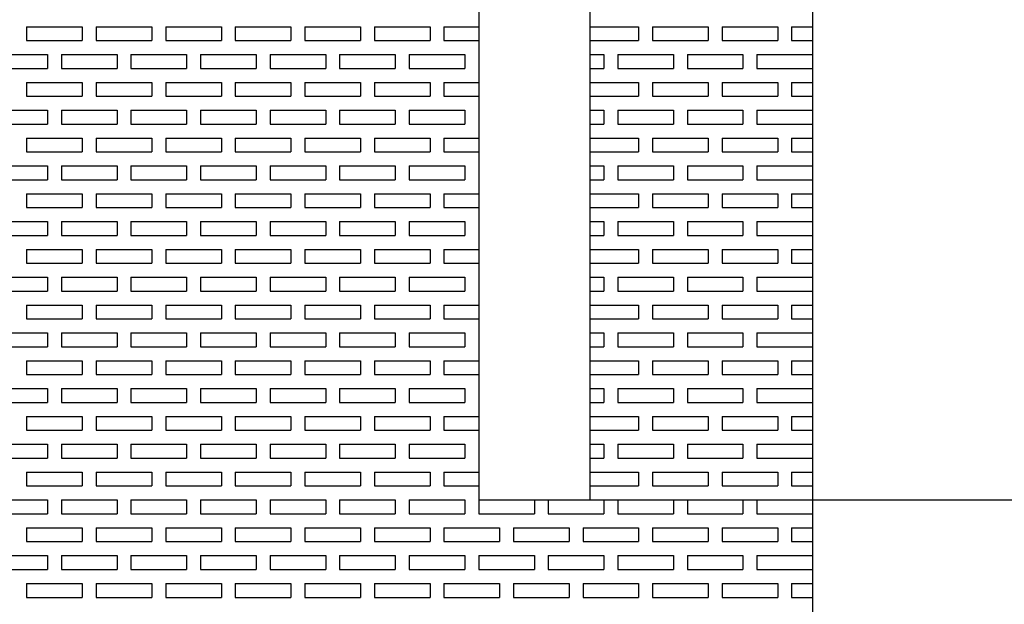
# Model space of a CAD drawing. Extents: x 0 to 108, y 0 to 78.
# Tile 51 of 54: x 82 to 90.85, y 59.25 to 64.5. Entities that reach past the tile are written whole.
import ezdxf

# ---------------------------------------------------------------- set-up
doc = ezdxf.new("R2010")
doc.units = 0
doc.header["$LTSCALE"] = 3.5
doc.header["$MEASUREMENT"] = 0
doc.layers.add('DIMENSIONS-35', color=7, linetype='CONTINUOUS')
doc.layers.add('OBJECT-70', color=3, linetype='CONTINUOUS')
doc.styles.add('BGA-STD-4', font='bgastd', dxfattribs={"height": 0.55118})
doc.dimstyles.get("Standard").update_dxf_attribs({"dimtxt": 0.18, "dimasz": 0.18, "dimexe": 0.18, "dimexo": 0.0625, "dimgap": 0.09, "dimtad": 0, "dimtih": 1, "dimtoh": 1, "dimdec": 4, "dimzin": 0, "dimdsep": 46, "dimtxsty": 'Standard', "dimcen": 0.09, "dimadec": 0, "dimazin": 0, "dimtfac": 1, "dimtdec": 4, "dimtofl": 0, "dimtmove": 0, "dimatfit": 3, "dimfxl": 0, "dimtolj": 1, "dimtzin": 0, "dimarcsym": 0})

# ---------------------------------------------------------------- blocks, each defined once
blk = doc.blocks.new('*D18')
at = {"layer": 'DIMENSIONS-35', "lineweight": -2}
for p, q in [((100.0453, 64.0639), (100.0453, 63.1691)), ((100.0453, 60.8043), (100.0453, 61.6992)), ((86.8293, 60.1841), (100.6655, 60.1841))]:
    blk.add_line(p, q, dxfattribs=at)
at = {"layer": 'DIMENSIONS-35'}
for points in [[(99.9419, 64.0639), (100.1486, 64.0639), (100.0453, 64.6841)], [(99.9419, 60.8043), (100.1486, 60.8043), (100.0453, 60.1841)]]:
    blk.add_solid(points, dxfattribs=at)
at = {"layer": 'DIMENSIONS-35', "color": 2, "insert": (100.0453, 62.4341), "char_height": 0.55118, "attachment_point": 5, "style": 'BGA-STD-4'}
blk.add_mtext('\\A1;4-1/2', dxfattribs=at)
blk = doc.blocks.new('*D19')
at = {"layer": 'DIMENSIONS-35', "lineweight": -2}
for p, q in [((100.3624, 59.5639), (100.3624, 58.7747)), ((100.3624, 56.8043), (100.3624, 57.5935)), ((87.3293, 56.1841), (100.9826, 56.1841))]:
    blk.add_line(p, q, dxfattribs=at)
at = {"layer": 'DIMENSIONS-35'}
for points in [[(100.259, 59.5639), (100.4658, 59.5639), (100.3624, 60.1841)], [(100.259, 56.8043), (100.4658, 56.8043), (100.3624, 56.1841)]]:
    blk.add_solid(points, dxfattribs=at)
at = {"layer": 'DIMENSIONS-35', "color": 2, "insert": (100.3624, 58.1841), "char_height": 0.55118, "attachment_point": 5, "style": 'BGA-STD-4'}
blk.add_mtext('\\A1;4', dxfattribs=at)

msp = doc.modelspace()

# ---------------------------------------------------------------- linework, layer by layer
at = {"layer": 'OBJECT-70'}
for p, q in [((89.1225, 67.6841), (89.1225, 43.6841)), ((89.1225, 67.6841), (89.1225, 43.6841)), ((86.1225, 64.6841), (86.1225, 60.1841)), ((87.1225, 64.6841), (87.1225, 60.1841)), ((82.06, 64.4341), (82.56, 64.4341)), ((82.06, 64.4341), (82.06, 64.3091)), ((82.2475, 64.4341), (82.3725, 64.4341)), ((82.56, 64.4341), (82.56, 64.3091)), ((82.685, 64.4341), (83.185, 64.4341)), ((82.685, 64.4341), (82.685, 64.3091)), ((82.8725, 64.4341), (82.9975, 64.4341)), ((83.185, 64.4341), (83.185, 64.3091)), ((83.31, 64.4341), (83.81, 64.4341)), ((83.31, 64.4341), (83.31, 64.3091)), ((83.4975, 64.4341), (83.6225, 64.4341)), ((83.81, 64.4341), (83.81, 64.3091)), ((83.935, 64.4341), (84.435, 64.4341)), ((83.935, 64.4341), (83.935, 64.3091)), ((84.1225, 64.4341), (84.2475, 64.4341)), ((84.435, 64.4341), (84.435, 64.3091)), ((84.56, 64.4341), (85.06, 64.4341)), ((84.56, 64.4341), (84.56, 64.3091)), ((84.7475, 64.4341), (84.8725, 64.4341)), ((85.06, 64.4341), (85.06, 64.3091)), ((85.185, 64.4341), (85.685, 64.4341)), ((85.185, 64.4341), (85.185, 64.3091)), ((85.3725, 64.4341), (85.4975, 64.4341)), ((85.685, 64.4341), (85.685, 64.3091)), ((85.81, 64.4341), (86.1225, 64.4341)), ((85.81, 64.4341), (85.81, 64.3091)), ((85.9975, 64.4341), (86.1225, 64.4341)), ((87.1225, 64.4341), (87.56, 64.4341)), ((87.2475, 64.4341), (87.3725, 64.4341)), ((87.56, 64.4341), (87.56, 64.3091)), ((87.685, 64.4341), (88.185, 64.4341)), ((87.685, 64.4341), (87.685, 64.3091)), ((87.8725, 64.4341), (87.9975, 64.4341)), ((88.185, 64.4341), (88.185, 64.3091)), ((88.31, 64.4341), (88.81, 64.4341)), ((88.31, 64.4341), (88.31, 64.3091)), ((88.4975, 64.4341), (88.6225, 64.4341)), ((88.81, 64.4341), (88.81, 64.3091)), ((88.935, 64.4341), (89.1225, 64.4341)), ((88.935, 64.4341), (88.935, 64.3091)), ((82.06, 64.3091), (82.56, 64.3091)), ((82.685, 64.3091), (83.185, 64.3091)), ((83.31, 64.3091), (83.81, 64.3091)), ((83.935, 64.3091), (84.435, 64.3091)), ((84.56, 64.3091), (85.06, 64.3091)), ((85.185, 64.3091), (85.685, 64.3091)), ((85.81, 64.3091), (86.1225, 64.3091)), ((87.1225, 64.3091), (87.56, 64.3091)), ((87.685, 64.3091), (88.185, 64.3091)), ((88.31, 64.3091), (88.81, 64.3091)), ((88.935, 64.3091), (89.1225, 64.3091)), ((81.7475, 64.1841), (82.2475, 64.1841)), ((82.2475, 64.1841), (82.2475, 64.0591)), ((82.3725, 64.1841), (82.8725, 64.1841)), ((82.3725, 64.1841), (82.3725, 64.0591)), ((82.8725, 64.1841), (82.8725, 64.0591)), ((82.9975, 64.1841), (83.4975, 64.1841)), ((82.9975, 64.1841), (82.9975, 64.0591)), ((83.4975, 64.1841), (83.4975, 64.0591)), ((83.6225, 64.1841), (84.1225, 64.1841)), ((83.6225, 64.1841), (83.6225, 64.0591)), ((84.1225, 64.1841), (84.1225, 64.0591)), ((84.2475, 64.1841), (84.7475, 64.1841)), ((84.2475, 64.1841), (84.2475, 64.0591)), ((84.7475, 64.1841), (84.7475, 64.0591)), ((84.8725, 64.1841), (85.3725, 64.1841)), ((84.8725, 64.1841), (84.8725, 64.0591)), ((85.3725, 64.1841), (85.3725, 64.0591)), ((85.4975, 64.1841), (85.9975, 64.1841)), ((85.4975, 64.1841), (85.4975, 64.0591)), ((85.9975, 64.1841), (85.9975, 64.0591)), ((86.1225, 64.1841), (86.1225, 64.0591)), ((87.1225, 64.1841), (87.2475, 64.1841)), ((87.2475, 64.1841), (87.2475, 64.0591)), ((87.3725, 64.1841), (87.8725, 64.1841)), ((87.3725, 64.1841), (87.3725, 64.0591)), ((87.8725, 64.1841), (87.8725, 64.0591)), ((87.9975, 64.1841), (88.4975, 64.1841)), ((87.9975, 64.1841), (87.9975, 64.0591)), ((88.4975, 64.1841), (88.4975, 64.0591)), ((88.6225, 64.1841), (89.1225, 64.1841)), ((88.6225, 64.1841), (88.6225, 64.0591)), ((89.1225, 64.1841), (89.1225, 64.0591)), ((81.7475, 64.0591), (82.2475, 64.0591)), ((82.3725, 64.0591), (82.8725, 64.0591)), ((82.9975, 64.0591), (83.4975, 64.0591)), ((83.6225, 64.0591), (84.1225, 64.0591)), ((84.2475, 64.0591), (84.7475, 64.0591)), ((84.8725, 64.0591), (85.3725, 64.0591)), ((85.4975, 64.0591), (85.9975, 64.0591)), ((87.1225, 64.0591), (87.2475, 64.0591)), ((87.3725, 64.0591), (87.8725, 64.0591)), ((87.9975, 64.0591), (88.4975, 64.0591)), ((88.6225, 64.0591), (89.1225, 64.0591)), ((82.06, 63.9341), (82.56, 63.9341)), ((82.06, 63.9341), (82.06, 63.8091)), ((82.2475, 63.9341), (82.3725, 63.9341)), ((82.56, 63.9341), (82.56, 63.8091)), ((82.685, 63.9341), (83.185, 63.9341)), ((82.685, 63.9341), (82.685, 63.8091)), ((82.8725, 63.9341), (82.9975, 63.9341)), ((83.185, 63.9341), (83.185, 63.8091)), ((83.31, 63.9341), (83.81, 63.9341)), ((83.31, 63.9341), (83.31, 63.8091)), ((83.4975, 63.9341), (83.6225, 63.9341)), ((83.81, 63.9341), (83.81, 63.8091)), ((83.935, 63.9341), (84.435, 63.9341)), ((83.935, 63.9341), (83.935, 63.8091)), ((84.1225, 63.9341), (84.2475, 63.9341)), ((84.435, 63.9341), (84.435, 63.8091)), ((84.56, 63.9341), (85.06, 63.9341)), ((84.56, 63.9341), (84.56, 63.8091)), ((84.7475, 63.9341), (84.8725, 63.9341)), ((85.06, 63.9341), (85.06, 63.8091)), ((85.185, 63.9341), (85.685, 63.9341)), ((85.185, 63.9341), (85.185, 63.8091)), ((85.3725, 63.9341), (85.4975, 63.9341)), ((85.685, 63.9341), (85.685, 63.8091)), ((85.81, 63.9341), (86.1225, 63.9341)), ((85.81, 63.9341), (85.81, 63.8091)), ((85.9975, 63.9341), (86.1225, 63.9341)), ((87.1225, 63.9341), (87.56, 63.9341)), ((87.2475, 63.9341), (87.3725, 63.9341)), ((87.56, 63.9341), (87.56, 63.8091)), ((87.685, 63.9341), (88.185, 63.9341)), ((87.685, 63.9341), (87.685, 63.8091)), ((87.8725, 63.9341), (87.9975, 63.9341)), ((88.185, 63.9341), (88.185, 63.8091)), ((88.31, 63.9341), (88.81, 63.9341)), ((88.31, 63.9341), (88.31, 63.8091)), ((88.4975, 63.9341), (88.6225, 63.9341)), ((88.81, 63.9341), (88.81, 63.8091)), ((88.935, 63.9341), (89.1225, 63.9341)), ((88.935, 63.9341), (88.935, 63.8091)), ((82.06, 63.8091), (82.56, 63.8091)), ((82.685, 63.8091), (83.185, 63.8091)), ((83.31, 63.8091), (83.81, 63.8091)), ((83.935, 63.8091), (84.435, 63.8091)), ((84.56, 63.8091), (85.06, 63.8091)), ((85.185, 63.8091), (85.685, 63.8091)), ((85.81, 63.8091), (86.1225, 63.8091)), ((87.1225, 63.8091), (87.56, 63.8091)), ((87.685, 63.8091), (88.185, 63.8091)), ((88.31, 63.8091), (88.81, 63.8091)), ((88.935, 63.8091), (89.1225, 63.8091)), ((81.7475, 63.6841), (82.2475, 63.6841)), ((82.2475, 63.6841), (82.2475, 63.5591)), ((82.3725, 63.6841), (82.8725, 63.6841)), ((82.3725, 63.6841), (82.3725, 63.5591)), ((82.8725, 63.6841), (82.8725, 63.5591)), ((82.9975, 63.6841), (83.4975, 63.6841)), ((82.9975, 63.6841), (82.9975, 63.5591)), ((83.4975, 63.6841), (83.4975, 63.5591)), ((83.6225, 63.6841), (84.1225, 63.6841)), ((83.6225, 63.6841), (83.6225, 63.5591)), ((84.1225, 63.6841), (84.1225, 63.5591)), ((84.2475, 63.6841), (84.7475, 63.6841)), ((84.2475, 63.6841), (84.2475, 63.5591)), ((84.7475, 63.6841), (84.7475, 63.5591)), ((84.8725, 63.6841), (85.3725, 63.6841)), ((84.8725, 63.6841), (84.8725, 63.5591)), ((85.3725, 63.6841), (85.3725, 63.5591)), ((85.4975, 63.6841), (85.9975, 63.6841)), ((85.4975, 63.6841), (85.4975, 63.5591)), ((85.9975, 63.6841), (85.9975, 63.5591)), ((86.1225, 63.6841), (86.1225, 63.5591)), ((87.1225, 63.6841), (87.2475, 63.6841)), ((87.2475, 63.6841), (87.2475, 63.5591)), ((87.3725, 63.6841), (87.8725, 63.6841)), ((87.3725, 63.6841), (87.3725, 63.5591)), ((87.8725, 63.6841), (87.8725, 63.5591)), ((87.9975, 63.6841), (88.4975, 63.6841)), ((87.9975, 63.6841), (87.9975, 63.5591)), ((88.4975, 63.6841), (88.4975, 63.5591)), ((88.6225, 63.6841), (89.1225, 63.6841)), ((88.6225, 63.6841), (88.6225, 63.5591)), ((89.1225, 63.6841), (89.1225, 63.5591)), ((81.7475, 63.5591), (82.2475, 63.5591)), ((82.3725, 63.5591), (82.8725, 63.5591)), ((82.9975, 63.5591), (83.4975, 63.5591)), ((83.6225, 63.5591), (84.1225, 63.5591)), ((84.2475, 63.5591), (84.7475, 63.5591)), ((84.8725, 63.5591), (85.3725, 63.5591)), ((85.4975, 63.5591), (85.9975, 63.5591)), ((87.1225, 63.5591), (87.2475, 63.5591)), ((87.3725, 63.5591), (87.8725, 63.5591)), ((87.9975, 63.5591), (88.4975, 63.5591)), ((88.6225, 63.5591), (89.1225, 63.5591)), ((82.06, 63.4341), (82.56, 63.4341)), ((82.06, 63.4341), (82.06, 63.3091)), ((82.2475, 63.4341), (82.3725, 63.4341)), ((82.56, 63.4341), (82.56, 63.3091)), ((82.685, 63.4341), (83.185, 63.4341)), ((82.685, 63.4341), (82.685, 63.3091)), ((82.8725, 63.4341), (82.9975, 63.4341)), ((83.185, 63.4341), (83.185, 63.3091)), ((83.31, 63.4341), (83.81, 63.4341)), ((83.31, 63.4341), (83.31, 63.3091)), ((83.4975, 63.4341), (83.6225, 63.4341)), ((83.81, 63.4341), (83.81, 63.3091)), ((83.935, 63.4341), (84.435, 63.4341)), ((83.935, 63.4341), (83.935, 63.3091)), ((84.1225, 63.4341), (84.2475, 63.4341)), ((84.435, 63.4341), (84.435, 63.3091)), ((84.56, 63.4341), (85.06, 63.4341)), ((84.56, 63.4341), (84.56, 63.3091)), ((84.7475, 63.4341), (84.8725, 63.4341)), ((85.06, 63.4341), (85.06, 63.3091)), ((85.185, 63.4341), (85.685, 63.4341)), ((85.185, 63.4341), (85.185, 63.3091)), ((85.3725, 63.4341), (85.4975, 63.4341)), ((85.685, 63.4341), (85.685, 63.3091)), ((85.81, 63.4341), (86.1225, 63.4341)), ((85.81, 63.4341), (85.81, 63.3091)), ((85.9975, 63.4341), (86.1225, 63.4341)), ((87.1225, 63.4341), (87.56, 63.4341)), ((87.2475, 63.4341), (87.3725, 63.4341)), ((87.56, 63.4341), (87.56, 63.3091)), ((87.685, 63.4341), (88.185, 63.4341)), ((87.685, 63.4341), (87.685, 63.3091)), ((87.8725, 63.4341), (87.9975, 63.4341)), ((88.185, 63.4341), (88.185, 63.3091)), ((88.31, 63.4341), (88.81, 63.4341)), ((88.31, 63.4341), (88.31, 63.3091)), ((88.4975, 63.4341), (88.6225, 63.4341)), ((88.81, 63.4341), (88.81, 63.3091)), ((88.935, 63.4341), (89.1225, 63.4341)), ((88.935, 63.4341), (88.935, 63.3091)), ((82.06, 63.3091), (82.56, 63.3091)), ((82.685, 63.3091), (83.185, 63.3091)), ((83.31, 63.3091), (83.81, 63.3091)), ((83.935, 63.3091), (84.435, 63.3091)), ((84.56, 63.3091), (85.06, 63.3091)), ((85.185, 63.3091), (85.685, 63.3091)), ((85.81, 63.3091), (86.1225, 63.3091)), ((87.1225, 63.3091), (87.56, 63.3091)), ((87.685, 63.3091), (88.185, 63.3091)), ((88.31, 63.3091), (88.81, 63.3091)), ((88.935, 63.3091), (89.1225, 63.3091)), ((81.7475, 63.1841), (82.2475, 63.1841)), ((82.2475, 63.1841), (82.2475, 63.0591)), ((82.3725, 63.1841), (82.8725, 63.1841)), ((82.3725, 63.1841), (82.3725, 63.0591)), ((82.8725, 63.1841), (82.8725, 63.0591)), ((82.9975, 63.1841), (83.4975, 63.1841)), ((82.9975, 63.1841), (82.9975, 63.0591)), ((83.4975, 63.1841), (83.4975, 63.0591)), ((83.6225, 63.1841), (84.1225, 63.1841)), ((83.6225, 63.1841), (83.6225, 63.0591)), ((84.1225, 63.1841), (84.1225, 63.0591)), ((84.2475, 63.1841), (84.7475, 63.1841)), ((84.2475, 63.1841), (84.2475, 63.0591)), ((84.7475, 63.1841), (84.7475, 63.0591)), ((84.8725, 63.1841), (85.3725, 63.1841)), ((84.8725, 63.1841), (84.8725, 63.0591)), ((85.3725, 63.1841), (85.3725, 63.0591)), ((85.4975, 63.1841), (85.9975, 63.1841)), ((85.4975, 63.1841), (85.4975, 63.0591)), ((85.9975, 63.1841), (85.9975, 63.0591)), ((86.1225, 63.1841), (86.1225, 63.0591)), ((87.1225, 63.1841), (87.2475, 63.1841)), ((87.2475, 63.1841), (87.2475, 63.0591)), ((87.3725, 63.1841), (87.8725, 63.1841)), ((87.3725, 63.1841), (87.3725, 63.0591)), ((87.8725, 63.1841), (87.8725, 63.0591)), ((87.9975, 63.1841), (88.4975, 63.1841)), ((87.9975, 63.1841), (87.9975, 63.0591)), ((88.4975, 63.1841), (88.4975, 63.0591)), ((88.6225, 63.1841), (89.1225, 63.1841)), ((88.6225, 63.1841), (88.6225, 63.0591)), ((89.1225, 63.1841), (89.1225, 63.0591)), ((81.7475, 63.0591), (82.2475, 63.0591)), ((82.3725, 63.0591), (82.8725, 63.0591)), ((82.9975, 63.0591), (83.4975, 63.0591)), ((83.6225, 63.0591), (84.1225, 63.0591)), ((84.2475, 63.0591), (84.7475, 63.0591)), ((84.8725, 63.0591), (85.3725, 63.0591)), ((85.4975, 63.0591), (85.9975, 63.0591)), ((87.1225, 63.0591), (87.2475, 63.0591)), ((87.3725, 63.0591), (87.8725, 63.0591)), ((87.9975, 63.0591), (88.4975, 63.0591)), ((88.6225, 63.0591), (89.1225, 63.0591)), ((82.06, 62.9341), (82.56, 62.9341)), ((82.06, 62.9341), (82.06, 62.8091)), ((82.2475, 62.9341), (82.3725, 62.9341)), ((82.56, 62.9341), (82.56, 62.8091)), ((82.685, 62.9341), (83.185, 62.9341)), ((82.685, 62.9341), (82.685, 62.8091)), ((82.8725, 62.9341), (82.9975, 62.9341)), ((83.185, 62.9341), (83.185, 62.8091)), ((83.31, 62.9341), (83.81, 62.9341)), ((83.31, 62.9341), (83.31, 62.8091)), ((83.4975, 62.9341), (83.6225, 62.9341)), ((83.81, 62.9341), (83.81, 62.8091)), ((83.935, 62.9341), (84.435, 62.9341)), ((83.935, 62.9341), (83.935, 62.8091)), ((84.1225, 62.9341), (84.2475, 62.9341)), ((84.435, 62.9341), (84.435, 62.8091)), ((84.56, 62.9341), (85.06, 62.9341)), ((84.56, 62.9341), (84.56, 62.8091)), ((84.7475, 62.9341), (84.8725, 62.9341)), ((85.06, 62.9341), (85.06, 62.8091)), ((85.185, 62.9341), (85.685, 62.9341)), ((85.185, 62.9341), (85.185, 62.8091)), ((85.3725, 62.9341), (85.4975, 62.9341)), ((85.685, 62.9341), (85.685, 62.8091)), ((85.81, 62.9341), (86.1225, 62.9341)), ((85.81, 62.9341), (85.81, 62.8091)), ((85.9975, 62.9341), (86.1225, 62.9341)), ((87.1225, 62.9341), (87.56, 62.9341)), ((87.2475, 62.9341), (87.3725, 62.9341)), ((87.56, 62.9341), (87.56, 62.8091)), ((87.685, 62.9341), (88.185, 62.9341)), ((87.685, 62.9341), (87.685, 62.8091)), ((87.8725, 62.9341), (87.9975, 62.9341)), ((88.185, 62.9341), (88.185, 62.8091)), ((88.31, 62.9341), (88.81, 62.9341)), ((88.31, 62.9341), (88.31, 62.8091)), ((88.4975, 62.9341), (88.6225, 62.9341)), ((88.81, 62.9341), (88.81, 62.8091)), ((88.935, 62.9341), (89.1225, 62.9341)), ((88.935, 62.9341), (88.935, 62.8091)), ((82.06, 62.8091), (82.56, 62.8091)), ((82.685, 62.8091), (83.185, 62.8091)), ((83.31, 62.8091), (83.81, 62.8091)), ((83.935, 62.8091), (84.435, 62.8091)), ((84.56, 62.8091), (85.06, 62.8091)), ((85.185, 62.8091), (85.685, 62.8091)), ((85.81, 62.8091), (86.1225, 62.8091)), ((87.1225, 62.8091), (87.56, 62.8091)), ((87.685, 62.8091), (88.185, 62.8091)), ((88.31, 62.8091), (88.81, 62.8091)), ((88.935, 62.8091), (89.1225, 62.8091)), ((81.7475, 62.6841), (82.2475, 62.6841)), ((82.2475, 62.6841), (82.2475, 62.5591)), ((82.3725, 62.6841), (82.8725, 62.6841)), ((82.3725, 62.6841), (82.3725, 62.5591)), ((82.8725, 62.6841), (82.8725, 62.5591)), ((82.9975, 62.6841), (83.4975, 62.6841)), ((82.9975, 62.6841), (82.9975, 62.5591)), ((83.4975, 62.6841), (83.4975, 62.5591)), ((83.6225, 62.6841), (84.1225, 62.6841)), ((83.6225, 62.6841), (83.6225, 62.5591)), ((84.1225, 62.6841), (84.1225, 62.5591)), ((84.2475, 62.6841), (84.7475, 62.6841)), ((84.2475, 62.6841), (84.2475, 62.5591)), ((84.7475, 62.6841), (84.7475, 62.5591)), ((84.8725, 62.6841), (85.3725, 62.6841)), ((84.8725, 62.6841), (84.8725, 62.5591)), ((85.3725, 62.6841), (85.3725, 62.5591)), ((85.4975, 62.6841), (85.9975, 62.6841)), ((85.4975, 62.6841), (85.4975, 62.5591)), ((85.9975, 62.6841), (85.9975, 62.5591)), ((86.1225, 62.6841), (86.1225, 62.5591)), ((87.1225, 62.6841), (87.2475, 62.6841)), ((87.2475, 62.6841), (87.2475, 62.5591)), ((87.3725, 62.6841), (87.8725, 62.6841)), ((87.3725, 62.6841), (87.3725, 62.5591)), ((87.8725, 62.6841), (87.8725, 62.5591)), ((87.9975, 62.6841), (88.4975, 62.6841)), ((87.9975, 62.6841), (87.9975, 62.5591)), ((88.4975, 62.6841), (88.4975, 62.5591)), ((88.6225, 62.6841), (89.1225, 62.6841)), ((88.6225, 62.6841), (88.6225, 62.5591)), ((89.1225, 62.6841), (89.1225, 62.5591)), ((81.7475, 62.5591), (82.2475, 62.5591)), ((82.3725, 62.5591), (82.8725, 62.5591)), ((82.9975, 62.5591), (83.4975, 62.5591)), ((83.6225, 62.5591), (84.1225, 62.5591)), ((84.2475, 62.5591), (84.7475, 62.5591)), ((84.8725, 62.5591), (85.3725, 62.5591)), ((85.4975, 62.5591), (85.9975, 62.5591)), ((87.1225, 62.5591), (87.2475, 62.5591)), ((87.3725, 62.5591), (87.8725, 62.5591)), ((87.9975, 62.5591), (88.4975, 62.5591)), ((88.6225, 62.5591), (89.1225, 62.5591)), ((82.06, 62.4341), (82.56, 62.4341)), ((82.06, 62.4341), (82.06, 62.3091)), ((82.2475, 62.4341), (82.3725, 62.4341)), ((82.56, 62.4341), (82.56, 62.3091)), ((82.685, 62.4341), (83.185, 62.4341)), ((82.685, 62.4341), (82.685, 62.3091)), ((82.8725, 62.4341), (82.9975, 62.4341)), ((83.185, 62.4341), (83.185, 62.3091)), ((83.31, 62.4341), (83.81, 62.4341)), ((83.31, 62.4341), (83.31, 62.3091)), ((83.4975, 62.4341), (83.6225, 62.4341)), ((83.81, 62.4341), (83.81, 62.3091)), ((83.935, 62.4341), (84.435, 62.4341)), ((83.935, 62.4341), (83.935, 62.3091)), ((84.1225, 62.4341), (84.2475, 62.4341)), ((84.435, 62.4341), (84.435, 62.3091)), ((84.56, 62.4341), (85.06, 62.4341)), ((84.56, 62.4341), (84.56, 62.3091)), ((84.7475, 62.4341), (84.8725, 62.4341)), ((85.06, 62.4341), (85.06, 62.3091)), ((85.185, 62.4341), (85.685, 62.4341)), ((85.185, 62.4341), (85.185, 62.3091)), ((85.3725, 62.4341), (85.4975, 62.4341)), ((85.685, 62.4341), (85.685, 62.3091)), ((85.81, 62.4341), (86.1225, 62.4341)), ((85.81, 62.4341), (85.81, 62.3091)), ((85.9975, 62.4341), (86.1225, 62.4341)), ((87.1225, 62.4341), (87.56, 62.4341)), ((87.2475, 62.4341), (87.3725, 62.4341)), ((87.56, 62.4341), (87.56, 62.3091)), ((87.685, 62.4341), (88.185, 62.4341)), ((87.685, 62.4341), (87.685, 62.3091)), ((87.8725, 62.4341), (87.9975, 62.4341)), ((88.185, 62.4341), (88.185, 62.3091)), ((88.31, 62.4341), (88.81, 62.4341)), ((88.31, 62.4341), (88.31, 62.3091)), ((88.4975, 62.4341), (88.6225, 62.4341)), ((88.81, 62.4341), (88.81, 62.3091)), ((88.935, 62.4341), (89.1225, 62.4341)), ((88.935, 62.4341), (88.935, 62.3091)), ((82.06, 62.3091), (82.56, 62.3091)), ((82.685, 62.3091), (83.185, 62.3091)), ((83.31, 62.3091), (83.81, 62.3091)), ((83.935, 62.3091), (84.435, 62.3091)), ((84.56, 62.3091), (85.06, 62.3091)), ((85.185, 62.3091), (85.685, 62.3091)), ((85.81, 62.3091), (86.1225, 62.3091)), ((87.1225, 62.3091), (87.56, 62.3091)), ((87.685, 62.3091), (88.185, 62.3091)), ((88.31, 62.3091), (88.81, 62.3091)), ((88.935, 62.3091), (89.1225, 62.3091)), ((81.7475, 62.1841), (82.2475, 62.1841)), ((82.2475, 62.1841), (82.2475, 62.0591)), ((82.3725, 62.1841), (82.8725, 62.1841)), ((82.3725, 62.1841), (82.3725, 62.0591)), ((82.8725, 62.1841), (82.8725, 62.0591)), ((82.9975, 62.1841), (83.4975, 62.1841)), ((82.9975, 62.1841), (82.9975, 62.0591)), ((83.4975, 62.1841), (83.4975, 62.0591)), ((83.6225, 62.1841), (84.1225, 62.1841)), ((83.6225, 62.1841), (83.6225, 62.0591)), ((84.1225, 62.1841), (84.1225, 62.0591)), ((84.2475, 62.1841), (84.7475, 62.1841)), ((84.2475, 62.1841), (84.2475, 62.0591)), ((84.7475, 62.1841), (84.7475, 62.0591)), ((84.8725, 62.1841), (85.3725, 62.1841)), ((84.8725, 62.1841), (84.8725, 62.0591)), ((85.3725, 62.1841), (85.3725, 62.0591)), ((85.4975, 62.1841), (85.9975, 62.1841)), ((85.4975, 62.1841), (85.4975, 62.0591)), ((85.9975, 62.1841), (85.9975, 62.0591)), ((86.1225, 62.1841), (86.1225, 62.0591)), ((87.1225, 62.1841), (87.2475, 62.1841)), ((87.2475, 62.1841), (87.2475, 62.0591)), ((87.3725, 62.1841), (87.8725, 62.1841)), ((87.3725, 62.1841), (87.3725, 62.0591)), ((87.8725, 62.1841), (87.8725, 62.0591)), ((87.9975, 62.1841), (88.4975, 62.1841)), ((87.9975, 62.1841), (87.9975, 62.0591)), ((88.4975, 62.1841), (88.4975, 62.0591)), ((88.6225, 62.1841), (89.1225, 62.1841)), ((88.6225, 62.1841), (88.6225, 62.0591)), ((89.1225, 62.1841), (89.1225, 62.0591)), ((81.7475, 62.0591), (82.2475, 62.0591)), ((82.3725, 62.0591), (82.8725, 62.0591)), ((82.9975, 62.0591), (83.4975, 62.0591)), ((83.6225, 62.0591), (84.1225, 62.0591)), ((84.2475, 62.0591), (84.7475, 62.0591)), ((84.8725, 62.0591), (85.3725, 62.0591)), ((85.4975, 62.0591), (85.9975, 62.0591)), ((87.1225, 62.0591), (87.2475, 62.0591)), ((87.3725, 62.0591), (87.8725, 62.0591)), ((87.9975, 62.0591), (88.4975, 62.0591)), ((88.6225, 62.0591), (89.1225, 62.0591)), ((82.06, 61.9341), (82.56, 61.9341)), ((82.06, 61.9341), (82.06, 61.8091)), ((82.2475, 61.9341), (82.3725, 61.9341)), ((82.56, 61.9341), (82.56, 61.8091)), ((82.685, 61.9341), (83.185, 61.9341)), ((82.685, 61.9341), (82.685, 61.8091)), ((82.8725, 61.9341), (82.9975, 61.9341)), ((83.185, 61.9341), (83.185, 61.8091)), ((83.31, 61.9341), (83.81, 61.9341)), ((83.31, 61.9341), (83.31, 61.8091)), ((83.4975, 61.9341), (83.6225, 61.9341)), ((83.81, 61.9341), (83.81, 61.8091)), ((83.935, 61.9341), (84.435, 61.9341)), ((83.935, 61.9341), (83.935, 61.8091)), ((84.1225, 61.9341), (84.2475, 61.9341)), ((84.435, 61.9341), (84.435, 61.8091)), ((84.56, 61.9341), (85.06, 61.9341)), ((84.56, 61.9341), (84.56, 61.8091)), ((84.7475, 61.9341), (84.8725, 61.9341)), ((85.06, 61.9341), (85.06, 61.8091)), ((85.185, 61.9341), (85.685, 61.9341)), ((85.185, 61.9341), (85.185, 61.8091)), ((85.3725, 61.9341), (85.4975, 61.9341)), ((85.685, 61.9341), (85.685, 61.8091)), ((85.81, 61.9341), (86.1225, 61.9341)), ((85.81, 61.9341), (85.81, 61.8091)), ((85.9975, 61.9341), (86.1225, 61.9341)), ((87.1225, 61.9341), (87.56, 61.9341)), ((87.2475, 61.9341), (87.3725, 61.9341)), ((87.56, 61.9341), (87.56, 61.8091)), ((87.685, 61.9341), (88.185, 61.9341)), ((87.685, 61.9341), (87.685, 61.8091)), ((87.8725, 61.9341), (87.9975, 61.9341)), ((88.185, 61.9341), (88.185, 61.8091)), ((88.31, 61.9341), (88.81, 61.9341)), ((88.31, 61.9341), (88.31, 61.8091)), ((88.4975, 61.9341), (88.6225, 61.9341)), ((88.81, 61.9341), (88.81, 61.8091)), ((88.935, 61.9341), (89.1225, 61.9341)), ((88.935, 61.9341), (88.935, 61.8091)), ((82.06, 61.8091), (82.56, 61.8091)), ((82.685, 61.8091), (83.185, 61.8091)), ((83.31, 61.8091), (83.81, 61.8091)), ((83.935, 61.8091), (84.435, 61.8091)), ((84.56, 61.8091), (85.06, 61.8091)), ((85.185, 61.8091), (85.685, 61.8091)), ((85.81, 61.8091), (86.1225, 61.8091)), ((87.1225, 61.8091), (87.56, 61.8091)), ((87.685, 61.8091), (88.185, 61.8091)), ((88.31, 61.8091), (88.81, 61.8091)), ((88.935, 61.8091), (89.1225, 61.8091)), ((81.7475, 61.6841), (82.2475, 61.6841)), ((82.2475, 61.6841), (82.2475, 61.5591)), ((82.3725, 61.6841), (82.8725, 61.6841)), ((82.3725, 61.6841), (82.3725, 61.5591)), ((82.8725, 61.6841), (82.8725, 61.5591)), ((82.9975, 61.6841), (83.4975, 61.6841)), ((82.9975, 61.6841), (82.9975, 61.5591)), ((83.4975, 61.6841), (83.4975, 61.5591)), ((83.6225, 61.6841), (84.1225, 61.6841)), ((83.6225, 61.6841), (83.6225, 61.5591)), ((84.1225, 61.6841), (84.1225, 61.5591)), ((84.2475, 61.6841), (84.7475, 61.6841)), ((84.2475, 61.6841), (84.2475, 61.5591)), ((84.7475, 61.6841), (84.7475, 61.5591)), ((84.8725, 61.6841), (85.3725, 61.6841)), ((84.8725, 61.6841), (84.8725, 61.5591)), ((85.3725, 61.6841), (85.3725, 61.5591)), ((85.4975, 61.6841), (85.9975, 61.6841)), ((85.4975, 61.6841), (85.4975, 61.5591)), ((85.9975, 61.6841), (85.9975, 61.5591)), ((86.1225, 61.6841), (86.1225, 61.5591)), ((87.1225, 61.6841), (87.2475, 61.6841)), ((87.2475, 61.6841), (87.2475, 61.5591)), ((87.3725, 61.6841), (87.8725, 61.6841)), ((87.3725, 61.6841), (87.3725, 61.5591)), ((87.8725, 61.6841), (87.8725, 61.5591)), ((87.9975, 61.6841), (88.4975, 61.6841)), ((87.9975, 61.6841), (87.9975, 61.5591)), ((88.4975, 61.6841), (88.4975, 61.5591)), ((88.6225, 61.6841), (89.1225, 61.6841)), ((88.6225, 61.6841), (88.6225, 61.5591)), ((89.1225, 61.6841), (89.1225, 61.5591)), ((81.7475, 61.5591), (82.2475, 61.5591)), ((82.3725, 61.5591), (82.8725, 61.5591)), ((82.9975, 61.5591), (83.4975, 61.5591)), ((83.6225, 61.5591), (84.1225, 61.5591)), ((84.2475, 61.5591), (84.7475, 61.5591)), ((84.8725, 61.5591), (85.3725, 61.5591)), ((85.4975, 61.5591), (85.9975, 61.5591)), ((87.1225, 61.5591), (87.2475, 61.5591)), ((87.3725, 61.5591), (87.8725, 61.5591)), ((87.9975, 61.5591), (88.4975, 61.5591)), ((88.6225, 61.5591), (89.1225, 61.5591)), ((82.06, 61.4341), (82.56, 61.4341)), ((82.06, 61.4341), (82.06, 61.3091)), ((82.2475, 61.4341), (82.3725, 61.4341)), ((82.56, 61.4341), (82.56, 61.3091)), ((82.685, 61.4341), (83.185, 61.4341)), ((82.685, 61.4341), (82.685, 61.3091)), ((82.8725, 61.4341), (82.9975, 61.4341)), ((83.185, 61.4341), (83.185, 61.3091)), ((83.31, 61.4341), (83.81, 61.4341)), ((83.31, 61.4341), (83.31, 61.3091)), ((83.4975, 61.4341), (83.6225, 61.4341)), ((83.81, 61.4341), (83.81, 61.3091)), ((83.935, 61.4341), (84.435, 61.4341)), ((83.935, 61.4341), (83.935, 61.3091)), ((84.1225, 61.4341), (84.2475, 61.4341)), ((84.435, 61.4341), (84.435, 61.3091)), ((84.56, 61.4341), (85.06, 61.4341)), ((84.56, 61.4341), (84.56, 61.3091)), ((84.7475, 61.4341), (84.8725, 61.4341)), ((85.06, 61.4341), (85.06, 61.3091)), ((85.185, 61.4341), (85.685, 61.4341)), ((85.185, 61.4341), (85.185, 61.3091)), ((85.3725, 61.4341), (85.4975, 61.4341)), ((85.685, 61.4341), (85.685, 61.3091)), ((85.81, 61.4341), (86.1225, 61.4341)), ((85.81, 61.4341), (85.81, 61.3091)), ((85.9975, 61.4341), (86.1225, 61.4341)), ((87.1225, 61.4341), (87.56, 61.4341)), ((87.2475, 61.4341), (87.3725, 61.4341)), ((87.56, 61.4341), (87.56, 61.3091)), ((87.685, 61.4341), (88.185, 61.4341)), ((87.685, 61.4341), (87.685, 61.3091)), ((87.8725, 61.4341), (87.9975, 61.4341)), ((88.185, 61.4341), (88.185, 61.3091)), ((88.31, 61.4341), (88.81, 61.4341)), ((88.31, 61.4341), (88.31, 61.3091)), ((88.4975, 61.4341), (88.6225, 61.4341)), ((88.81, 61.4341), (88.81, 61.3091)), ((88.935, 61.4341), (89.1225, 61.4341)), ((88.935, 61.4341), (88.935, 61.3091)), ((82.06, 61.3091), (82.56, 61.3091)), ((82.685, 61.3091), (83.185, 61.3091)), ((83.31, 61.3091), (83.81, 61.3091)), ((83.935, 61.3091), (84.435, 61.3091)), ((84.56, 61.3091), (85.06, 61.3091)), ((85.185, 61.3091), (85.685, 61.3091)), ((85.81, 61.3091), (86.1225, 61.3091)), ((87.1225, 61.3091), (87.56, 61.3091)), ((87.685, 61.3091), (88.185, 61.3091)), ((88.31, 61.3091), (88.81, 61.3091)), ((88.935, 61.3091), (89.1225, 61.3091)), ((81.7475, 61.1841), (82.2475, 61.1841)), ((82.2475, 61.1841), (82.2475, 61.0591)), ((82.3725, 61.1841), (82.8725, 61.1841)), ((82.3725, 61.1841), (82.3725, 61.0591)), ((82.8725, 61.1841), (82.8725, 61.0591)), ((82.9975, 61.1841), (83.4975, 61.1841)), ((82.9975, 61.1841), (82.9975, 61.0591)), ((83.4975, 61.1841), (83.4975, 61.0591)), ((83.6225, 61.1841), (84.1225, 61.1841)), ((83.6225, 61.1841), (83.6225, 61.0591)), ((84.1225, 61.1841), (84.1225, 61.0591)), ((84.2475, 61.1841), (84.7475, 61.1841)), ((84.2475, 61.1841), (84.2475, 61.0591)), ((84.7475, 61.1841), (84.7475, 61.0591)), ((84.8725, 61.1841), (85.3725, 61.1841)), ((84.8725, 61.1841), (84.8725, 61.0591)), ((85.3725, 61.1841), (85.3725, 61.0591)), ((85.4975, 61.1841), (85.9975, 61.1841)), ((85.4975, 61.1841), (85.4975, 61.0591)), ((85.9975, 61.1841), (85.9975, 61.0591)), ((86.1225, 61.1841), (86.1225, 61.0591)), ((87.1225, 61.1841), (87.2475, 61.1841)), ((87.2475, 61.1841), (87.2475, 61.0591)), ((87.3725, 61.1841), (87.8725, 61.1841)), ((87.3725, 61.1841), (87.3725, 61.0591)), ((87.8725, 61.1841), (87.8725, 61.0591)), ((87.9975, 61.1841), (88.4975, 61.1841)), ((87.9975, 61.1841), (87.9975, 61.0591)), ((88.4975, 61.1841), (88.4975, 61.0591)), ((88.6225, 61.1841), (89.1225, 61.1841)), ((88.6225, 61.1841), (88.6225, 61.0591)), ((89.1225, 61.1841), (89.1225, 61.0591)), ((81.7475, 61.0591), (82.2475, 61.0591)), ((82.3725, 61.0591), (82.8725, 61.0591)), ((82.9975, 61.0591), (83.4975, 61.0591)), ((83.6225, 61.0591), (84.1225, 61.0591)), ((84.2475, 61.0591), (84.7475, 61.0591)), ((84.8725, 61.0591), (85.3725, 61.0591)), ((85.4975, 61.0591), (85.9975, 61.0591)), ((87.1225, 61.0591), (87.2475, 61.0591)), ((87.3725, 61.0591), (87.8725, 61.0591)), ((87.9975, 61.0591), (88.4975, 61.0591)), ((88.6225, 61.0591), (89.1225, 61.0591)), ((82.06, 60.9341), (82.56, 60.9341)), ((82.06, 60.9341), (82.06, 60.8091)), ((82.2475, 60.9341), (82.3725, 60.9341)), ((82.56, 60.9341), (82.56, 60.8091)), ((82.685, 60.9341), (83.185, 60.9341)), ((82.685, 60.9341), (82.685, 60.8091)), ((82.8725, 60.9341), (82.9975, 60.9341)), ((83.185, 60.9341), (83.185, 60.8091)), ((83.31, 60.9341), (83.81, 60.9341)), ((83.31, 60.9341), (83.31, 60.8091)), ((83.4975, 60.9341), (83.6225, 60.9341)), ((83.81, 60.9341), (83.81, 60.8091)), ((83.935, 60.9341), (84.435, 60.9341)), ((83.935, 60.9341), (83.935, 60.8091)), ((84.1225, 60.9341), (84.2475, 60.9341)), ((84.435, 60.9341), (84.435, 60.8091)), ((84.56, 60.9341), (85.06, 60.9341)), ((84.56, 60.9341), (84.56, 60.8091)), ((84.7475, 60.9341), (84.8725, 60.9341)), ((85.06, 60.9341), (85.06, 60.8091)), ((85.185, 60.9341), (85.685, 60.9341)), ((85.185, 60.9341), (85.185, 60.8091)), ((85.3725, 60.9341), (85.4975, 60.9341)), ((85.685, 60.9341), (85.685, 60.8091)), ((85.81, 60.9341), (86.1225, 60.9341)), ((85.81, 60.9341), (85.81, 60.8091)), ((85.9975, 60.9341), (86.1225, 60.9341)), ((87.1225, 60.9341), (87.56, 60.9341)), ((87.2475, 60.9341), (87.3725, 60.9341)), ((87.56, 60.9341), (87.56, 60.8091)), ((87.685, 60.9341), (88.185, 60.9341)), ((87.685, 60.9341), (87.685, 60.8091)), ((87.8725, 60.9341), (87.9975, 60.9341)), ((88.185, 60.9341), (88.185, 60.8091)), ((88.31, 60.9341), (88.81, 60.9341)), ((88.31, 60.9341), (88.31, 60.8091)), ((88.4975, 60.9341), (88.6225, 60.9341)), ((88.81, 60.9341), (88.81, 60.8091)), ((88.935, 60.9341), (89.1225, 60.9341)), ((88.935, 60.9341), (88.935, 60.8091)), ((82.06, 60.8091), (82.56, 60.8091)), ((82.685, 60.8091), (83.185, 60.8091)), ((83.31, 60.8091), (83.81, 60.8091)), ((83.935, 60.8091), (84.435, 60.8091)), ((84.56, 60.8091), (85.06, 60.8091)), ((85.185, 60.8091), (85.685, 60.8091)), ((85.81, 60.8091), (86.1225, 60.8091)), ((87.1225, 60.8091), (87.56, 60.8091)), ((87.685, 60.8091), (88.185, 60.8091)), ((88.31, 60.8091), (88.81, 60.8091)), ((88.935, 60.8091), (89.1225, 60.8091)), ((81.7475, 60.6841), (82.2475, 60.6841)), ((82.2475, 60.6841), (82.2475, 60.5591)), ((82.3725, 60.6841), (82.8725, 60.6841)), ((82.3725, 60.6841), (82.3725, 60.5591)), ((82.8725, 60.6841), (82.8725, 60.5591)), ((82.9975, 60.6841), (83.4975, 60.6841)), ((82.9975, 60.6841), (82.9975, 60.5591)), ((83.4975, 60.6841), (83.4975, 60.5591)), ((83.6225, 60.6841), (84.1225, 60.6841)), ((83.6225, 60.6841), (83.6225, 60.5591)), ((84.1225, 60.6841), (84.1225, 60.5591)), ((84.2475, 60.6841), (84.7475, 60.6841)), ((84.2475, 60.6841), (84.2475, 60.5591)), ((84.7475, 60.6841), (84.7475, 60.5591)), ((84.8725, 60.6841), (85.3725, 60.6841)), ((84.8725, 60.6841), (84.8725, 60.5591)), ((85.3725, 60.6841), (85.3725, 60.5591)), ((85.4975, 60.6841), (85.9975, 60.6841)), ((85.4975, 60.6841), (85.4975, 60.5591)), ((85.9975, 60.6841), (85.9975, 60.5591)), ((86.1225, 60.6841), (86.1225, 60.5591)), ((87.1225, 60.6841), (87.2475, 60.6841)), ((87.2475, 60.6841), (87.2475, 60.5591)), ((87.3725, 60.6841), (87.8725, 60.6841)), ((87.3725, 60.6841), (87.3725, 60.5591)), ((87.8725, 60.6841), (87.8725, 60.5591)), ((87.9975, 60.6841), (88.4975, 60.6841)), ((87.9975, 60.6841), (87.9975, 60.5591)), ((88.4975, 60.6841), (88.4975, 60.5591)), ((88.6225, 60.6841), (89.1225, 60.6841)), ((88.6225, 60.6841), (88.6225, 60.5591)), ((89.1225, 60.6841), (89.1225, 60.5591)), ((81.7475, 60.5591), (82.2475, 60.5591)), ((82.3725, 60.5591), (82.8725, 60.5591)), ((82.9975, 60.5591), (83.4975, 60.5591)), ((83.6225, 60.5591), (84.1225, 60.5591)), ((84.2475, 60.5591), (84.7475, 60.5591)), ((84.8725, 60.5591), (85.3725, 60.5591)), ((85.4975, 60.5591), (85.9975, 60.5591)), ((87.1225, 60.5591), (87.2475, 60.5591)), ((87.3725, 60.5591), (87.8725, 60.5591)), ((87.9975, 60.5591), (88.4975, 60.5591)), ((88.6225, 60.5591), (89.1225, 60.5591)), ((82.06, 60.4341), (82.56, 60.4341)), ((82.06, 60.4341), (82.06, 60.3091)), ((82.2475, 60.4341), (82.3725, 60.4341)), ((82.56, 60.4341), (82.56, 60.3091)), ((82.685, 60.4341), (83.185, 60.4341)), ((82.685, 60.4341), (82.685, 60.3091)), ((82.8725, 60.4341), (82.9975, 60.4341)), ((83.185, 60.4341), (83.185, 60.3091)), ((83.31, 60.4341), (83.81, 60.4341)), ((83.31, 60.4341), (83.31, 60.3091)), ((83.4975, 60.4341), (83.6225, 60.4341)), ((83.81, 60.4341), (83.81, 60.3091)), ((83.935, 60.4341), (84.435, 60.4341)), ((83.935, 60.4341), (83.935, 60.3091)), ((84.1225, 60.4341), (84.2475, 60.4341)), ((84.435, 60.4341), (84.435, 60.3091)), ((84.56, 60.4341), (85.06, 60.4341)), ((84.56, 60.4341), (84.56, 60.3091)), ((84.7475, 60.4341), (84.8725, 60.4341)), ((85.06, 60.4341), (85.06, 60.3091)), ((85.185, 60.4341), (85.685, 60.4341)), ((85.185, 60.4341), (85.185, 60.3091)), ((85.3725, 60.4341), (85.4975, 60.4341)), ((85.685, 60.4341), (85.685, 60.3091)), ((85.81, 60.4341), (86.1225, 60.4341)), ((85.81, 60.4341), (85.81, 60.3091)), ((85.9975, 60.4341), (86.1225, 60.4341)), ((87.1225, 60.4341), (87.56, 60.4341)), ((87.2475, 60.4341), (87.3725, 60.4341)), ((87.56, 60.4341), (87.56, 60.3091)), ((87.685, 60.4341), (88.185, 60.4341)), ((87.685, 60.4341), (87.685, 60.3091)), ((87.8725, 60.4341), (87.9975, 60.4341)), ((88.185, 60.4341), (88.185, 60.3091)), ((88.31, 60.4341), (88.81, 60.4341)), ((88.31, 60.4341), (88.31, 60.3091)), ((88.4975, 60.4341), (88.6225, 60.4341)), ((88.81, 60.4341), (88.81, 60.3091)), ((88.935, 60.4341), (89.1225, 60.4341)), ((88.935, 60.4341), (88.935, 60.3091)), ((82.06, 60.3091), (82.56, 60.3091)), ((82.685, 60.3091), (83.185, 60.3091)), ((83.31, 60.3091), (83.81, 60.3091)), ((83.935, 60.3091), (84.435, 60.3091)), ((84.56, 60.3091), (85.06, 60.3091)), ((85.185, 60.3091), (85.685, 60.3091)), ((85.81, 60.3091), (86.1225, 60.3091)), ((87.1225, 60.3091), (87.56, 60.3091)), ((87.685, 60.3091), (88.185, 60.3091)), ((88.31, 60.3091), (88.81, 60.3091)), ((88.935, 60.3091), (89.1225, 60.3091)), ((81.7475, 60.1841), (82.2475, 60.1841)), ((82.2475, 60.1841), (82.2475, 60.0591)), ((82.3725, 60.1841), (82.8725, 60.1841)), ((82.3725, 60.1841), (82.3725, 60.0591)), ((82.8725, 60.1841), (82.8725, 60.0591)), ((82.9975, 60.1841), (83.4975, 60.1841)), ((82.9975, 60.1841), (82.9975, 60.0591)), ((83.4975, 60.1841), (83.4975, 60.0591)), ((83.6225, 60.1841), (84.1225, 60.1841)), ((83.6225, 60.1841), (83.6225, 60.0591)), ((84.1225, 60.1841), (84.1225, 60.0591)), ((84.2475, 60.1841), (84.7475, 60.1841)), ((84.2475, 60.1841), (84.2475, 60.0591)), ((84.7475, 60.1841), (84.7475, 60.0591)), ((84.8725, 60.1841), (85.3725, 60.1841)), ((84.8725, 60.1841), (84.8725, 60.0591)), ((85.3725, 60.1841), (85.3725, 60.0591)), ((85.4975, 60.1841), (85.9975, 60.1841)), ((85.4975, 60.1841), (85.4975, 60.0591)), ((85.9975, 60.1841), (85.9975, 60.0591)), ((86.1225, 60.1841), (87.1225, 60.1841)), ((86.1225, 60.1841), (86.6225, 60.1841)), ((86.1225, 60.1841), (86.1225, 60.0591)), ((86.6225, 60.1841), (86.6225, 60.0591)), ((86.7475, 60.1841), (87.2475, 60.1841)), ((86.7475, 60.1841), (86.7475, 60.0591)), ((87.2475, 60.1841), (87.2475, 60.0591)), ((87.3725, 60.1841), (87.8725, 60.1841)), ((87.3725, 60.1841), (87.3725, 60.0591)), ((87.8725, 60.1841), (87.8725, 60.0591)), ((87.9975, 60.1841), (88.4975, 60.1841)), ((87.9975, 60.1841), (87.9975, 60.0591)), ((88.4975, 60.1841), (88.4975, 60.0591)), ((88.6225, 60.1841), (89.1225, 60.1841)), ((88.6225, 60.1841), (88.6225, 60.0591)), ((89.1225, 60.1841), (89.1225, 60.0591)), ((81.7475, 60.0591), (82.2475, 60.0591)), ((82.3725, 60.0591), (82.8725, 60.0591)), ((82.9975, 60.0591), (83.4975, 60.0591)), ((83.6225, 60.0591), (84.1225, 60.0591)), ((84.2475, 60.0591), (84.7475, 60.0591)), ((84.8725, 60.0591), (85.3725, 60.0591)), ((85.4975, 60.0591), (85.9975, 60.0591)), ((86.1225, 60.0591), (86.6225, 60.0591)), ((86.7475, 60.0591), (87.2475, 60.0591)), ((87.3725, 60.0591), (87.8725, 60.0591)), ((87.9975, 60.0591), (88.4975, 60.0591)), ((88.6225, 60.0591), (89.1225, 60.0591)), ((82.06, 59.9341), (82.56, 59.9341)), ((82.06, 59.9341), (82.06, 59.8091)), ((82.2475, 59.9341), (82.3725, 59.9341)), ((82.56, 59.9341), (82.56, 59.8091)), ((82.685, 59.9341), (83.185, 59.9341)), ((82.685, 59.9341), (82.685, 59.8091)), ((82.8725, 59.9341), (82.9975, 59.9341)), ((83.185, 59.9341), (83.185, 59.8091)), ((83.31, 59.9341), (83.81, 59.9341)), ((83.31, 59.9341), (83.31, 59.8091)), ((83.4975, 59.9341), (83.6225, 59.9341)), ((83.81, 59.9341), (83.81, 59.8091)), ((83.935, 59.9341), (84.435, 59.9341)), ((83.935, 59.9341), (83.935, 59.8091)), ((84.1225, 59.9341), (84.2475, 59.9341)), ((84.435, 59.9341), (84.435, 59.8091)), ((84.56, 59.9341), (85.06, 59.9341)), ((84.56, 59.9341), (84.56, 59.8091)), ((84.7475, 59.9341), (84.8725, 59.9341)), ((85.06, 59.9341), (85.06, 59.8091)), ((85.185, 59.9341), (85.685, 59.9341)), ((85.185, 59.9341), (85.185, 59.8091)), ((85.3725, 59.9341), (85.4975, 59.9341)), ((85.685, 59.9341), (85.685, 59.8091)), ((85.81, 59.9341), (86.31, 59.9341)), ((85.81, 59.9341), (85.81, 59.8091)), ((85.9975, 59.9341), (86.1225, 59.9341)), ((86.31, 59.9341), (86.31, 59.8091)), ((86.435, 59.9341), (86.935, 59.9341)), ((86.435, 59.9341), (86.435, 59.8091)), ((86.6225, 59.9341), (86.7475, 59.9341)), ((86.935, 59.9341), (86.935, 59.8091)), ((87.06, 59.9341), (87.56, 59.9341)), ((87.06, 59.9341), (87.06, 59.8091)), ((87.2475, 59.9341), (87.3725, 59.9341)), ((87.56, 59.9341), (87.56, 59.8091)), ((87.685, 59.9341), (88.185, 59.9341)), ((87.685, 59.9341), (87.685, 59.8091)), ((87.8725, 59.9341), (87.9975, 59.9341)), ((88.185, 59.9341), (88.185, 59.8091)), ((88.31, 59.9341), (88.81, 59.9341)), ((88.31, 59.9341), (88.31, 59.8091)), ((88.4975, 59.9341), (88.6225, 59.9341)), ((88.81, 59.9341), (88.81, 59.8091)), ((88.935, 59.9341), (89.1225, 59.9341)), ((88.935, 59.9341), (88.935, 59.8091)), ((82.06, 59.8091), (82.56, 59.8091)), ((82.685, 59.8091), (83.185, 59.8091)), ((83.31, 59.8091), (83.81, 59.8091)), ((83.935, 59.8091), (84.435, 59.8091)), ((84.56, 59.8091), (85.06, 59.8091)), ((85.185, 59.8091), (85.685, 59.8091)), ((85.81, 59.8091), (86.31, 59.8091)), ((86.435, 59.8091), (86.935, 59.8091)), ((87.06, 59.8091), (87.56, 59.8091)), ((87.685, 59.8091), (88.185, 59.8091)), ((88.31, 59.8091), (88.81, 59.8091)), ((88.935, 59.8091), (89.1225, 59.8091)), ((81.7475, 59.6841), (82.2475, 59.6841)), ((82.2475, 59.6841), (82.2475, 59.5591)), ((82.3725, 59.6841), (82.8725, 59.6841)), ((82.3725, 59.6841), (82.3725, 59.5591)), ((82.8725, 59.6841), (82.8725, 59.5591)), ((82.9975, 59.6841), (83.4975, 59.6841)), ((82.9975, 59.6841), (82.9975, 59.5591)), ((83.4975, 59.6841), (83.4975, 59.5591)), ((83.6225, 59.6841), (84.1225, 59.6841)), ((83.6225, 59.6841), (83.6225, 59.5591)), ((84.1225, 59.6841), (84.1225, 59.5591)), ((84.2475, 59.6841), (84.7475, 59.6841)), ((84.2475, 59.6841), (84.2475, 59.5591)), ((84.7475, 59.6841), (84.7475, 59.5591)), ((84.8725, 59.6841), (85.3725, 59.6841)), ((84.8725, 59.6841), (84.8725, 59.5591)), ((85.3725, 59.6841), (85.3725, 59.5591)), ((85.4975, 59.6841), (85.9975, 59.6841)), ((85.4975, 59.6841), (85.4975, 59.5591)), ((85.9975, 59.6841), (85.9975, 59.5591)), ((86.1225, 59.6841), (86.6225, 59.6841)), ((86.1225, 59.6841), (86.1225, 59.5591)), ((86.6225, 59.6841), (86.6225, 59.5591)), ((86.7475, 59.6841), (87.2475, 59.6841)), ((86.7475, 59.6841), (86.7475, 59.5591)), ((87.2475, 59.6841), (87.2475, 59.5591)), ((87.3725, 59.6841), (87.8725, 59.6841)), ((87.3725, 59.6841), (87.3725, 59.5591)), ((87.8725, 59.6841), (87.8725, 59.5591)), ((87.9975, 59.6841), (88.4975, 59.6841)), ((87.9975, 59.6841), (87.9975, 59.5591)), ((88.4975, 59.6841), (88.4975, 59.5591)), ((88.6225, 59.6841), (89.1225, 59.6841)), ((88.6225, 59.6841), (88.6225, 59.5591)), ((89.1225, 59.6841), (89.1225, 59.5591)), ((81.7475, 59.5591), (82.2475, 59.5591)), ((82.3725, 59.5591), (82.8725, 59.5591)), ((82.9975, 59.5591), (83.4975, 59.5591)), ((83.6225, 59.5591), (84.1225, 59.5591)), ((84.2475, 59.5591), (84.7475, 59.5591)), ((84.8725, 59.5591), (85.3725, 59.5591)), ((85.4975, 59.5591), (85.9975, 59.5591)), ((86.1225, 59.5591), (86.6225, 59.5591)), ((86.7475, 59.5591), (87.2475, 59.5591)), ((87.3725, 59.5591), (87.8725, 59.5591)), ((87.9975, 59.5591), (88.4975, 59.5591)), ((88.6225, 59.5591), (89.1225, 59.5591)), ((82.06, 59.4341), (82.56, 59.4341)), ((82.06, 59.4341), (82.06, 59.3091)), ((82.2475, 59.4341), (82.3725, 59.4341)), ((82.56, 59.4341), (82.56, 59.3091)), ((82.685, 59.4341), (83.185, 59.4341)), ((82.685, 59.4341), (82.685, 59.3091)), ((82.8725, 59.4341), (82.9975, 59.4341)), ((83.185, 59.4341), (83.185, 59.3091)), ((83.31, 59.4341), (83.81, 59.4341)), ((83.31, 59.4341), (83.31, 59.3091)), ((83.4975, 59.4341), (83.6225, 59.4341)), ((83.81, 59.4341), (83.81, 59.3091)), ((83.935, 59.4341), (84.435, 59.4341)), ((83.935, 59.4341), (83.935, 59.3091)), ((84.1225, 59.4341), (84.2475, 59.4341)), ((84.435, 59.4341), (84.435, 59.3091)), ((84.56, 59.4341), (85.06, 59.4341)), ((84.56, 59.4341), (84.56, 59.3091)), ((84.7475, 59.4341), (84.8725, 59.4341)), ((85.06, 59.4341), (85.06, 59.3091)), ((85.185, 59.4341), (85.685, 59.4341)), ((85.185, 59.4341), (85.185, 59.3091)), ((85.3725, 59.4341), (85.4975, 59.4341)), ((85.685, 59.4341), (85.685, 59.3091)), ((85.81, 59.4341), (86.31, 59.4341)), ((85.81, 59.4341), (85.81, 59.3091)), ((85.9975, 59.4341), (86.1225, 59.4341)), ((86.31, 59.4341), (86.31, 59.3091)), ((86.435, 59.4341), (86.935, 59.4341)), ((86.435, 59.4341), (86.435, 59.3091)), ((86.6225, 59.4341), (86.7475, 59.4341)), ((86.935, 59.4341), (86.935, 59.3091)), ((87.06, 59.4341), (87.56, 59.4341)), ((87.06, 59.4341), (87.06, 59.3091)), ((87.2475, 59.4341), (87.3725, 59.4341)), ((87.56, 59.4341), (87.56, 59.3091)), ((87.685, 59.4341), (88.185, 59.4341)), ((87.685, 59.4341), (87.685, 59.3091)), ((87.8725, 59.4341), (87.9975, 59.4341)), ((88.185, 59.4341), (88.185, 59.3091)), ((88.31, 59.4341), (88.81, 59.4341)), ((88.31, 59.4341), (88.31, 59.3091)), ((88.4975, 59.4341), (88.6225, 59.4341)), ((88.81, 59.4341), (88.81, 59.3091)), ((88.935, 59.4341), (89.1225, 59.4341)), ((88.935, 59.4341), (88.935, 59.3091)), ((82.06, 59.3091), (82.56, 59.3091)), ((82.685, 59.3091), (83.185, 59.3091)), ((83.31, 59.3091), (83.81, 59.3091)), ((83.935, 59.3091), (84.435, 59.3091)), ((84.56, 59.3091), (85.06, 59.3091)), ((85.185, 59.3091), (85.685, 59.3091)), ((85.81, 59.3091), (86.31, 59.3091)), ((86.435, 59.3091), (86.935, 59.3091)), ((87.06, 59.3091), (87.56, 59.3091)), ((87.685, 59.3091), (88.185, 59.3091)), ((88.31, 59.3091), (88.81, 59.3091)), ((88.935, 59.3091), (89.1225, 59.3091))]:
    msp.add_line(p, q, dxfattribs=at)

# ---------------------------------------------------------------- dimensions: what is measured, and where the dimension line sits
at = {"layer": 'DIMENSIONS-35'}
for base, p1, p2, text, picture, middle in [((100.0453, 60.1841), (87.1225, 64.6841), (86.6225, 60.1841), '4-1/2', '*D18', (100.0453, 62.4341)), ((100.3624, 56.1841), (87.1225, 60.1841), (87.1225, 56.1841), '4', '*D19', (100.3624, 58.1841))]:
    dim = msp.add_linear_dim(base=base, p1=p1, p2=p2, angle=90, text=text, dimstyle='Standard', override={"dimscale": 3.5, "dimtxt": 0.1575, "dimasz": 0.1772, "dimexe": 0.1772, "dimexo": 0.0591, "dimdec": 3, "dimtxsty": 'BGA-STD-4', "dimcen": 0.0984, "dimse1": 1, "dimclrd": 256, "dimclre": 256, "dimclrt": 2, "dimtdec": 3, "dimtmove": 2}, dxfattribs=at)
    dim.commit()
    dim.dimension.update_dxf_attribs({"geometry": picture, "text_midpoint": middle})

doc.saveas('drawing.dxf')
